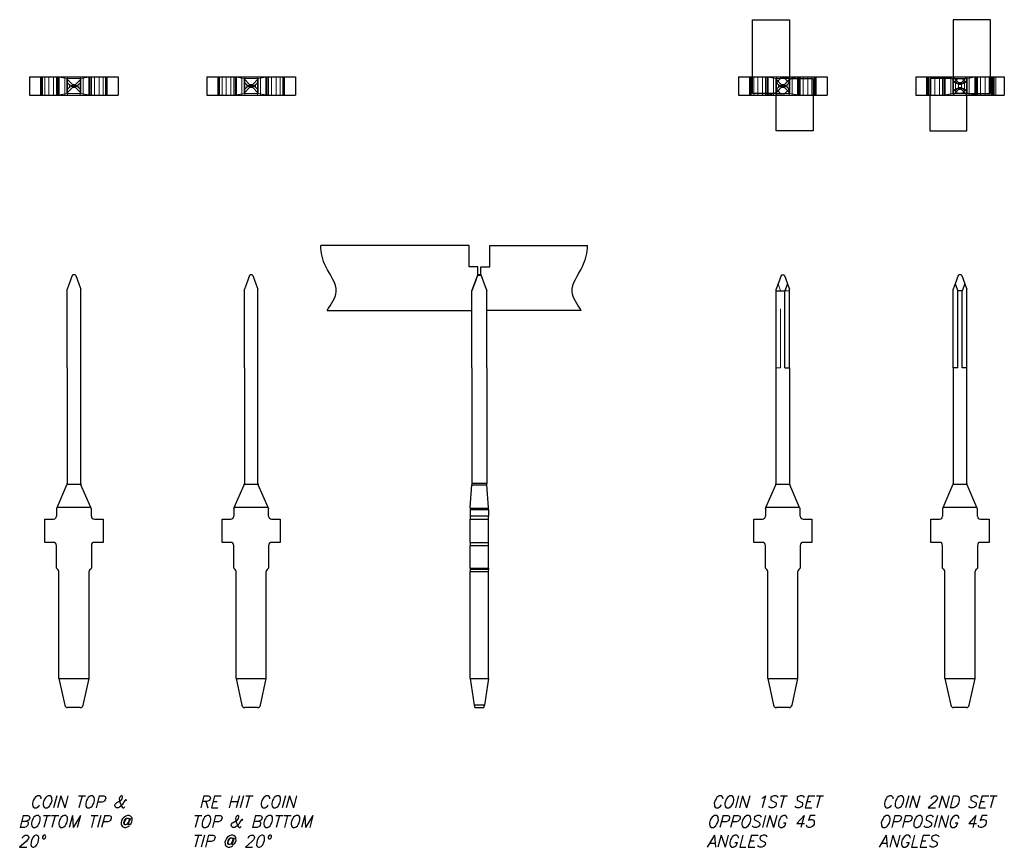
# Model space of a CAD drawing. Header units: inches. Extents: x -14.1 to 21.9, y -36.2 to -13.1.
# Tile 6 of 74: x 1 to 2.6, y -27.4 to -26. Entities that reach past the tile are written whole.
import ezdxf

# ---------------------------------------------------------------- set-up
doc = ezdxf.new("R2010")
doc.units = ezdxf.units.IN
doc.header["$LTSCALE"] = 0.5
doc.header["$MEASUREMENT"] = 0
doc.linetypes.add('HIDDEN', pattern=[0.225, 0.15, -0.075])
for name, color, linetype in [('APP-M-D', 42, 'Continuous'), ('APP-M-S', 30, 'Continuous'), ('PUN-M-S2', 1, 'Continuous')]:
    doc.layers.add(name, color=color, linetype=linetype)
doc.styles.add('I', font='ITALIC.SHX')

msp = doc.modelspace()

# ---------------------------------------------------------------- linework, layer by layer
at = {"layer": 'APP-M-S', "linetype": 'Continuous', "lineweight": 25}
for p, q in [((0.99277, -26.07223), (0.99277, -26.10373)), ((0.99277, -26.07223), (0.99277, -26.10373)), ((0.99277, -26.07223), (1.14277, -26.07223)), ((1.14277, -26.07223), (1.14277, -26.10373)), ((1.14277, -26.07223), (1.14277, -26.10373)), ((1.29277, -26.07223), (1.29277, -26.10373)), ((1.29277, -26.07223), (1.29277, -26.10373)), ((1.29277, -26.07223), (1.44277, -26.07223)), ((1.44277, -26.07223), (1.44277, -26.10373)), ((1.44277, -26.07223), (1.44277, -26.10373)), ((2.19277, -26.07223), (2.19277, -26.10373)), ((2.19277, -26.07223), (2.34277, -26.07223)), ((2.19277, -26.07223), (2.19277, -26.10373)), ((2.34277, -26.07223), (2.34277, -26.10373)), ((2.34277, -26.07223), (2.34277, -26.10373)), ((2.49277, -26.07223), (2.49277, -26.10373)), ((2.49277, -26.07223), (2.64277, -26.07223)), ((2.49277, -26.07223), (2.49277, -26.10373)), ((2.64277, -26.07223), (2.64277, -26.10373)), ((2.64277, -26.07223), (2.64277, -26.10373)), ((0.99277, -26.10373), (1.14277, -26.10373)), ((1.29277, -26.10373), (1.44277, -26.10373)), ((2.19277, -26.10373), (2.34277, -26.10373)), ((2.49277, -26.10373), (2.64277, -26.10373)), ((1.06484, -26.40859), (1.05969, -26.42272)), ((1.06967, -26.40784), (1.06587, -26.40784)), ((1.0707, -26.40859), (1.07584, -26.42272)), ((1.36484, -26.40859), (1.35969, -26.42272)), ((1.36967, -26.40784), (1.36587, -26.40784)), ((1.3707, -26.40859), (1.37584, -26.42272)), ((1.75113, -26.40859), (1.74599, -26.42272)), ((1.75113, -26.40859), (1.75141, -26.40784)), ((1.75699, -26.40859), (1.75113, -26.40859)), ((1.75672, -26.40784), (1.75141, -26.40784)), ((1.75672, -26.40784), (1.75699, -26.40859)), ((1.75699, -26.40859), (1.76214, -26.42272)), ((2.26484, -26.40859), (2.25627, -26.43214)), ((2.26587, -26.40784), (2.26967, -26.40784)), ((2.2707, -26.40859), (2.27584, -26.42272)), ((2.56484, -26.40859), (2.55969, -26.42272)), ((2.56967, -26.40784), (2.56587, -26.40784)), ((2.5707, -26.40859), (2.57584, -26.42272)), ((1.05969, -26.42272), (1.05627, -26.43214)), ((1.05627, -26.56532), (1.05627, -26.43214)), ((1.07584, -26.42272), (1.07927, -26.43214)), ((1.07927, -26.56532), (1.07927, -26.43214)), ((1.35969, -26.42272), (1.35627, -26.43214)), ((1.35627, -26.56532), (1.35627, -26.43214)), ((1.37584, -26.42272), (1.37927, -26.43214)), ((1.37927, -26.56532), (1.37927, -26.43214)), ((1.74599, -26.42272), (1.74156, -26.43489)), ((1.74156, -26.56532), (1.74156, -26.43489)), ((1.76214, -26.42272), (1.76656, -26.43489)), ((1.76656, -26.56532), (1.76656, -26.43489)), ((2.25627, -26.43489), (2.25627, -26.43214)), ((2.25627, -26.43489), (2.27141, -26.43489)), ((2.25627, -26.76114), (2.25627, -26.43489)), ((2.27584, -26.42272), (2.27141, -26.43489)), ((2.27141, -26.56532), (2.27141, -26.43489)), ((2.27584, -26.42272), (2.27927, -26.43214)), ((2.27927, -26.56532), (2.27927, -26.43214)), ((2.55969, -26.42272), (2.55627, -26.43214)), ((2.55627, -26.56532), (2.55627, -26.43214)), ((2.55969, -26.42272), (2.56412, -26.43489)), ((2.57141, -26.43489), (2.56412, -26.43489)), ((2.56412, -26.56532), (2.56412, -26.43489)), ((2.57584, -26.42272), (2.57141, -26.43489)), ((2.57141, -26.56532), (2.57141, -26.43489)), ((2.57584, -26.42272), (2.57927, -26.43214)), ((2.57927, -26.56532), (2.57927, -26.43214)), ((1.05627, -26.56532), (1.05627, -26.76114)), ((1.07927, -26.76114), (1.07927, -26.56532)), ((1.35627, -26.56532), (1.35627, -26.76114)), ((1.37927, -26.76114), (1.37927, -26.56532)), ((1.74156, -26.56532), (1.74156, -26.76114)), ((1.76656, -26.56532), (1.76656, -26.76114)), ((2.27141, -26.56532), (2.27927, -26.56532)), ((2.27927, -26.56532), (2.27927, -26.76114)), ((2.56412, -26.56532), (2.55627, -26.56532)), ((2.55627, -26.56532), (2.55627, -26.76114)), ((2.57927, -26.56532), (2.57141, -26.56532)), ((2.57927, -26.76114), (2.57927, -26.56532)), ((1.03924, -26.80154), (1.05586, -26.76312)), ((1.05616, -26.76217), (1.07938, -26.76217)), ((1.09629, -26.80154), (1.07968, -26.76312)), ((1.33924, -26.80154), (1.35586, -26.76312)), ((1.35616, -26.76217), (1.37938, -26.76217)), ((1.39629, -26.80154), (1.37968, -26.76312)), ((1.73832, -26.80154), (1.74148, -26.76312)), ((1.74156, -26.76217), (1.74148, -26.76312)), ((1.74148, -26.76312), (1.76664, -26.76312)), ((1.76656, -26.76114), (1.74156, -26.76114)), ((1.74156, -26.76114), (1.74156, -26.76217)), ((1.76656, -26.76217), (1.76656, -26.76114)), ((1.76664, -26.76312), (1.76656, -26.76217)), ((1.76981, -26.80154), (1.76664, -26.76312)), ((2.23924, -26.80154), (2.25586, -26.76312)), ((2.25616, -26.76217), (2.27938, -26.76217)), ((2.29629, -26.80154), (2.27968, -26.76312)), ((2.53924, -26.80154), (2.55586, -26.76312)), ((2.55616, -26.76217), (2.57938, -26.76217)), ((2.59629, -26.80154), (2.57968, -26.76312)), ((1.03865, -26.80291), (1.03924, -26.80154)), ((1.09629, -26.80154), (1.03924, -26.80154)), ((1.09629, -26.80154), (1.09688, -26.80291)), ((1.33865, -26.80291), (1.33924, -26.80154)), ((1.39629, -26.80154), (1.33924, -26.80154)), ((1.39629, -26.80154), (1.39688, -26.80291)), ((1.73832, -26.80154), (1.73832, -26.80291)), ((1.76981, -26.80291), (1.76981, -26.80154)), ((2.23865, -26.80291), (2.23924, -26.80154)), ((2.29629, -26.80154), (2.23924, -26.80154)), ((2.29629, -26.80154), (2.29688, -26.80291)), ((2.53865, -26.80291), (2.53924, -26.80154)), ((2.59629, -26.80154), (2.53924, -26.80154)), ((2.59629, -26.80154), (2.59688, -26.80291)), ((1.03824, -26.80489), (1.03824, -26.81623)), ((1.09729, -26.81623), (1.09729, -26.80489)), ((1.33824, -26.80489), (1.33824, -26.81623)), ((1.39729, -26.81623), (1.39729, -26.80489)), ((1.76981, -26.80291), (1.73832, -26.80291)), ((1.73832, -26.80291), (1.73832, -26.80489)), ((1.73832, -26.80489), (1.76981, -26.80489)), ((1.73832, -26.80489), (1.73832, -26.81623)), ((1.76981, -26.81623), (1.73832, -26.81623)), ((1.73832, -26.81623), (1.73832, -26.82123)), ((1.76981, -26.80489), (1.76981, -26.80291)), ((1.76981, -26.80489), (1.76981, -26.81623)), ((1.76981, -26.82123), (1.76981, -26.81623)), ((2.23824, -26.80489), (2.23824, -26.81623)), ((2.29729, -26.81623), (2.29729, -26.80489)), ((2.53824, -26.80489), (2.53824, -26.81623)), ((2.59729, -26.81623), (2.59729, -26.80489)), ((1.01855, -26.82123), (1.03324, -26.82123)), ((1.01855, -26.8606), (1.01855, -26.82123)), ((1.10229, -26.82123), (1.11698, -26.82123)), ((1.11698, -26.82123), (1.11698, -26.8606)), ((1.31855, -26.82123), (1.33324, -26.82123)), ((1.31855, -26.8606), (1.31855, -26.82123)), ((1.40229, -26.82123), (1.41698, -26.82123)), ((1.41698, -26.82123), (1.41698, -26.8606)), ((1.73832, -26.8606), (1.73832, -26.82123)), ((1.73832, -26.82123), (1.76981, -26.82123)), ((1.76981, -26.8606), (1.76981, -26.82123)), ((2.21855, -26.82123), (2.23324, -26.82123)), ((2.21855, -26.8606), (2.21855, -26.82123)), ((2.30229, -26.82123), (2.31698, -26.82123)), ((2.31698, -26.82123), (2.31698, -26.8606)), ((2.51855, -26.82123), (2.53324, -26.82123)), ((2.51855, -26.8606), (2.51855, -26.82123)), ((2.60229, -26.82123), (2.61698, -26.82123)), ((2.61698, -26.82123), (2.61698, -26.8606)), ((1.03324, -26.8606), (1.01855, -26.8606)), ((1.03824, -26.90391), (1.03824, -26.8656)), ((1.09729, -26.8656), (1.09729, -26.90391)), ((1.11698, -26.8606), (1.10229, -26.8606)), ((1.33324, -26.8606), (1.31855, -26.8606)), ((1.33824, -26.90391), (1.33824, -26.8656)), ((1.39729, -26.8656), (1.39729, -26.90391)), ((1.41698, -26.8606), (1.40229, -26.8606)), ((1.73832, -26.8606), (1.76981, -26.8606)), ((1.73832, -26.8606), (1.73832, -26.8656)), ((1.73832, -26.8656), (1.76981, -26.8656)), ((1.73832, -26.90391), (1.73832, -26.8656)), ((1.76981, -26.8656), (1.76981, -26.8606)), ((1.76981, -26.90391), (1.76981, -26.8656)), ((2.23324, -26.8606), (2.21855, -26.8606)), ((2.23824, -26.90391), (2.23824, -26.8656)), ((2.29729, -26.8656), (2.29729, -26.90391)), ((2.31698, -26.8606), (2.30229, -26.8606)), ((2.53324, -26.8606), (2.51855, -26.8606)), ((2.53824, -26.90391), (2.53824, -26.8656)), ((2.59729, -26.8656), (2.59729, -26.90391)), ((2.61698, -26.8606), (2.60229, -26.8606)), ((1.03824, -26.90391), (1.04071, -26.90638)), ((1.04218, -27.09091), (1.04218, -26.90991)), ((1.09336, -27.09091), (1.09336, -26.90991)), ((1.09482, -26.90638), (1.09729, -26.90391)), ((1.33824, -26.90391), (1.34071, -26.90638)), ((1.34218, -27.09091), (1.34218, -26.90991)), ((1.39336, -27.09091), (1.39336, -26.90991)), ((1.39482, -26.90638), (1.39729, -26.90391)), ((1.73832, -26.90391), (1.76981, -26.90391)), ((1.73832, -26.90391), (1.73832, -26.90638)), ((1.76981, -26.90638), (1.73832, -26.90638)), ((1.73832, -26.90638), (1.73832, -26.90991)), ((1.73832, -26.90991), (1.76981, -26.90991)), ((1.73832, -27.09091), (1.73832, -26.90991)), ((1.76981, -26.90391), (1.76981, -26.90638)), ((1.76981, -26.90991), (1.76981, -26.90638)), ((1.76981, -27.09091), (1.76981, -26.90991)), ((2.23824, -26.90391), (2.24071, -26.90638)), ((2.24218, -27.09091), (2.24218, -26.90991)), ((2.29336, -27.09091), (2.29336, -26.90991)), ((2.29482, -26.90638), (2.29729, -26.90391)), ((2.53824, -26.90391), (2.54071, -26.90638)), ((2.54218, -27.09091), (2.54218, -26.90991)), ((2.59336, -27.09091), (2.59336, -26.90991)), ((2.59482, -26.90638), (2.59729, -26.90391)), ((1.04218, -27.09091), (1.09336, -27.09091)), ((1.04218, -27.09091), (1.05214, -27.1362)), ((1.08339, -27.1362), (1.09336, -27.09091)), ((1.34218, -27.09091), (1.39336, -27.09091)), ((1.34218, -27.09091), (1.35214, -27.1362)), ((1.38339, -27.1362), (1.39336, -27.09091)), ((1.73832, -27.09091), (1.76981, -27.09091)), ((1.73832, -27.09091), (1.74556, -27.1362)), ((1.76981, -27.09091), (1.76257, -27.1362)), ((2.24218, -27.09091), (2.29336, -27.09091)), ((2.24218, -27.09091), (2.25214, -27.1362)), ((2.28339, -27.1362), (2.29336, -27.09091)), ((2.54218, -27.09091), (2.59336, -27.09091)), ((2.54218, -27.09091), (2.55214, -27.1362)), ((2.58339, -27.1362), (2.59336, -27.09091)), ((1.76257, -27.1362), (1.74556, -27.1362)), ((1.74556, -27.1362), (1.74619, -27.14013)), ((1.76194, -27.14013), (1.76257, -27.1362)), ((1.07851, -27.14013), (1.05702, -27.14013)), ((1.37851, -27.14013), (1.35702, -27.14013)), ((1.74619, -27.14013), (1.76194, -27.14013)), ((2.27851, -27.14013), (2.25702, -27.14013)), ((2.57851, -27.14013), (2.55702, -27.14013))]:
    msp.add_line(p, q, dxfattribs=at)
at = {"layer": 'APP-M-S', "linetype": 'HIDDEN', "lineweight": 18}
for p, q in [((1.01127, -26.07223), (1.01127, -26.10373)), ((1.01277, -26.10373), (1.01277, -26.07223)), ((1.01427, -26.07223), (1.01427, -26.10373)), ((1.01855, -26.10373), (1.01855, -26.07223)), ((1.01855, -26.10373), (1.01855, -26.07223)), ((1.02527, -26.10373), (1.02527, -26.07223)), ((1.03324, -26.10373), (1.03324, -26.07223)), ((1.03324, -26.10373), (1.03324, -26.07223)), ((1.03324, -26.07223), (1.03324, -26.10373)), ((1.03824, -26.10373), (1.03824, -26.07223)), ((1.03824, -26.10373), (1.03824, -26.07223)), ((1.03865, -26.10373), (1.03865, -26.07223)), ((1.03924, -26.07223), (1.05586, -26.0754)), ((1.04071, -26.10373), (1.04071, -26.07223)), ((1.04071, -26.10373), (1.04071, -26.07223)), ((1.04218, -26.10373), (1.04218, -26.07223)), ((1.04218, -26.10373), (1.04218, -26.07223)), ((1.04277, -26.07223), (1.04277, -26.10373)), ((1.05214, -26.10373), (1.05214, -26.07223)), ((1.05214, -26.10373), (1.05214, -26.07223)), ((1.05586, -26.0754), (1.05586, -26.10056)), ((1.07938, -26.07548), (1.05616, -26.07548)), ((1.05627, -26.10048), (1.05627, -26.07548)), ((1.06511, -26.08533), (1.05627, -26.07648)), ((1.06511, -26.08533), (1.05627, -26.07648)), ((1.05627, -26.0818), (1.06041, -26.08595)), ((1.05702, -26.10373), (1.05702, -26.07223)), ((1.05702, -26.07223), (1.05702, -26.10373)), ((1.06041, -26.08595), (1.06041, -26.09002)), ((1.06511, -26.09064), (1.06511, -26.08533)), ((1.07042, -26.08533), (1.06511, -26.08533)), ((1.06511, -26.09064), (1.06511, -26.08533)), ((1.06511, -26.08533), (1.07042, -26.08533)), ((1.07927, -26.07648), (1.07042, -26.08533)), ((1.07042, -26.08533), (1.07927, -26.07648)), ((1.07042, -26.09064), (1.07042, -26.08533)), ((1.07042, -26.08533), (1.07042, -26.09064)), ((1.07512, -26.08595), (1.07927, -26.0818)), ((1.07512, -26.08595), (1.07512, -26.09002)), ((1.07851, -26.10373), (1.07851, -26.07223)), ((1.07851, -26.10373), (1.07851, -26.07223)), ((1.07927, -26.07548), (1.07927, -26.10048)), ((1.09629, -26.07223), (1.07968, -26.0754)), ((1.07968, -26.10056), (1.07968, -26.0754)), ((1.08339, -26.10373), (1.08339, -26.07223)), ((1.08339, -26.07223), (1.08339, -26.10373)), ((1.09277, -26.07223), (1.09277, -26.10373)), ((1.09336, -26.10373), (1.09336, -26.07223)), ((1.09336, -26.10373), (1.09336, -26.07223)), ((1.09482, -26.10373), (1.09482, -26.07223)), ((1.09482, -26.07223), (1.09482, -26.10373)), ((1.09688, -26.07223), (1.09688, -26.10373)), ((1.09729, -26.10373), (1.09729, -26.07223)), ((1.09729, -26.10373), (1.09729, -26.07223)), ((1.10229, -26.10373), (1.10229, -26.07223)), ((1.10229, -26.07223), (1.10229, -26.10373)), ((1.10229, -26.10373), (1.10229, -26.07223)), ((1.11027, -26.07223), (1.11027, -26.10373)), ((1.11698, -26.10373), (1.11698, -26.07223)), ((1.11698, -26.10373), (1.11698, -26.07223)), ((1.12127, -26.07223), (1.12127, -26.10373)), ((1.12277, -26.07223), (1.12277, -26.10373)), ((1.12427, -26.07223), (1.12427, -26.10373)), ((1.31127, -26.07223), (1.31127, -26.10373)), ((1.31277, -26.10373), (1.31277, -26.07223)), ((1.31427, -26.07223), (1.31427, -26.10373)), ((1.31855, -26.10373), (1.31855, -26.07223)), ((1.31855, -26.10373), (1.31855, -26.07223)), ((1.32527, -26.10373), (1.32527, -26.07223)), ((1.33324, -26.10373), (1.33324, -26.07223)), ((1.33324, -26.10373), (1.33324, -26.07223)), ((1.33324, -26.07223), (1.33324, -26.10373)), ((1.33824, -26.10373), (1.33824, -26.07223)), ((1.33824, -26.10373), (1.33824, -26.07223)), ((1.33865, -26.10373), (1.33865, -26.07223)), ((1.33924, -26.07223), (1.35586, -26.0754)), ((1.34071, -26.10373), (1.34071, -26.07223)), ((1.34071, -26.10373), (1.34071, -26.07223)), ((1.34218, -26.10373), (1.34218, -26.07223)), ((1.34218, -26.10373), (1.34218, -26.07223)), ((1.34277, -26.07223), (1.34277, -26.10373)), ((1.35214, -26.10373), (1.35214, -26.07223)), ((1.35214, -26.10373), (1.35214, -26.07223)), ((1.35586, -26.0754), (1.35586, -26.10056)), ((1.37938, -26.07548), (1.35616, -26.07548)), ((1.35627, -26.10048), (1.35627, -26.07548)), ((1.36511, -26.08533), (1.35627, -26.07648)), ((1.36511, -26.08533), (1.35627, -26.07648)), ((1.35627, -26.0818), (1.36041, -26.08595)), ((1.35702, -26.10373), (1.35702, -26.07223)), ((1.35702, -26.07223), (1.35702, -26.10373)), ((1.36041, -26.08595), (1.36041, -26.09002)), ((1.36511, -26.09064), (1.36511, -26.08533)), ((1.37042, -26.08533), (1.36511, -26.08533)), ((1.36511, -26.09064), (1.36511, -26.08533)), ((1.36511, -26.08533), (1.37042, -26.08533)), ((1.37927, -26.07648), (1.37042, -26.08533)), ((1.37042, -26.08533), (1.37927, -26.07648)), ((1.37042, -26.09064), (1.37042, -26.08533)), ((1.37042, -26.08533), (1.37042, -26.09064)), ((1.37512, -26.08595), (1.37927, -26.0818)), ((1.37512, -26.08595), (1.37512, -26.09002)), ((1.37851, -26.10373), (1.37851, -26.07223)), ((1.37851, -26.10373), (1.37851, -26.07223)), ((1.37927, -26.07548), (1.37927, -26.10048)), ((1.39629, -26.07223), (1.37968, -26.0754)), ((1.37968, -26.10056), (1.37968, -26.0754)), ((1.38339, -26.10373), (1.38339, -26.07223)), ((1.38339, -26.07223), (1.38339, -26.10373)), ((1.39277, -26.07223), (1.39277, -26.10373)), ((1.39336, -26.10373), (1.39336, -26.07223)), ((1.39336, -26.10373), (1.39336, -26.07223)), ((1.39482, -26.10373), (1.39482, -26.07223)), ((1.39482, -26.07223), (1.39482, -26.10373)), ((1.39688, -26.07223), (1.39688, -26.10373)), ((1.39729, -26.10373), (1.39729, -26.07223)), ((1.39729, -26.10373), (1.39729, -26.07223)), ((1.40229, -26.10373), (1.40229, -26.07223)), ((1.40229, -26.07223), (1.40229, -26.10373)), ((1.40229, -26.10373), (1.40229, -26.07223)), ((1.41027, -26.07223), (1.41027, -26.10373)), ((1.41698, -26.10373), (1.41698, -26.07223)), ((1.41698, -26.10373), (1.41698, -26.07223)), ((1.42127, -26.07223), (1.42127, -26.10373)), ((1.42277, -26.07223), (1.42277, -26.10373)), ((1.42427, -26.07223), (1.42427, -26.10373)), ((2.21127, -26.07223), (2.21127, -26.10373)), ((2.21277, -26.10373), (2.21277, -26.07223)), ((2.21427, -26.07223), (2.21427, -26.10373)), ((2.21855, -26.10373), (2.21855, -26.07223)), ((2.21855, -26.10373), (2.21855, -26.07223)), ((2.22527, -26.10373), (2.22527, -26.07223)), ((2.23324, -26.10373), (2.23324, -26.07223)), ((2.23324, -26.10373), (2.23324, -26.07223)), ((2.23324, -26.07223), (2.23324, -26.10373)), ((2.23824, -26.10373), (2.23824, -26.07223)), ((2.23824, -26.10373), (2.23824, -26.07223)), ((2.23865, -26.10373), (2.23865, -26.07223)), ((2.23924, -26.07223), (2.25586, -26.0754)), ((2.24071, -26.10373), (2.24071, -26.07223)), ((2.24071, -26.10373), (2.24071, -26.07223)), ((2.24218, -26.10373), (2.24218, -26.07223)), ((2.24218, -26.10373), (2.24218, -26.07223)), ((2.24277, -26.07223), (2.24277, -26.10373)), ((2.25214, -26.10373), (2.25214, -26.07223)), ((2.25214, -26.10373), (2.25214, -26.07223)), ((2.25586, -26.0754), (2.25586, -26.10056)), ((2.27938, -26.07548), (2.25616, -26.07548)), ((2.25627, -26.10048), (2.25627, -26.07548)), ((2.26511, -26.08533), (2.25627, -26.07648)), ((2.26511, -26.08533), (2.25627, -26.07648)), ((2.25627, -26.0818), (2.26041, -26.08595)), ((2.25702, -26.10373), (2.25702, -26.07223)), ((2.25702, -26.07223), (2.25702, -26.10373)), ((2.26041, -26.08595), (2.26041, -26.09002)), ((2.26511, -26.09064), (2.26511, -26.08533)), ((2.27042, -26.08533), (2.26511, -26.08533)), ((2.26511, -26.09064), (2.26511, -26.08533)), ((2.26511, -26.08533), (2.27042, -26.08533)), ((2.27927, -26.07648), (2.27042, -26.08533)), ((2.27042, -26.08533), (2.27584, -26.07991)), ((2.27042, -26.09064), (2.27042, -26.08533)), ((2.27042, -26.08533), (2.27042, -26.09064)), ((2.27141, -26.07548), (2.27927, -26.08334)), ((2.27512, -26.08595), (2.27927, -26.0818)), ((2.27512, -26.08595), (2.27512, -26.09002)), ((2.27851, -26.10373), (2.27851, -26.07223)), ((2.27851, -26.10373), (2.27851, -26.07223)), ((2.27927, -26.07548), (2.27927, -26.10048)), ((2.29629, -26.07223), (2.27968, -26.0754)), ((2.27968, -26.10056), (2.27968, -26.0754)), ((2.28339, -26.10373), (2.28339, -26.07223)), ((2.28339, -26.07223), (2.28339, -26.10373)), ((2.29277, -26.07223), (2.29277, -26.10373)), ((2.29336, -26.10373), (2.29336, -26.07223)), ((2.29336, -26.10373), (2.29336, -26.07223)), ((2.29482, -26.10373), (2.29482, -26.07223)), ((2.29482, -26.07223), (2.29482, -26.10373)), ((2.29688, -26.07223), (2.29688, -26.10373)), ((2.29729, -26.10373), (2.29729, -26.07223)), ((2.29729, -26.10373), (2.29729, -26.07223)), ((2.30229, -26.10373), (2.30229, -26.07223)), ((2.30229, -26.07223), (2.30229, -26.10373)), ((2.30229, -26.10373), (2.30229, -26.07223)), ((2.31027, -26.07223), (2.31027, -26.10373)), ((2.31698, -26.10373), (2.31698, -26.07223)), ((2.31698, -26.10373), (2.31698, -26.07223)), ((2.32127, -26.07223), (2.32127, -26.10373)), ((2.32277, -26.07223), (2.32277, -26.10373)), ((2.32427, -26.07223), (2.32427, -26.10373)), ((2.51127, -26.07223), (2.51127, -26.10373)), ((2.51277, -26.10373), (2.51277, -26.07223)), ((2.51427, -26.07223), (2.51427, -26.10373)), ((2.51855, -26.10373), (2.51855, -26.07223)), ((2.51855, -26.10373), (2.51855, -26.07223)), ((2.52527, -26.10373), (2.52527, -26.07223)), ((2.53324, -26.10373), (2.53324, -26.07223)), ((2.53324, -26.10373), (2.53324, -26.07223)), ((2.53324, -26.07223), (2.53324, -26.10373)), ((2.53824, -26.10373), (2.53824, -26.07223)), ((2.53824, -26.10373), (2.53824, -26.07223)), ((2.53865, -26.10373), (2.53865, -26.07223)), ((2.53924, -26.07223), (2.55586, -26.0754)), ((2.54071, -26.10373), (2.54071, -26.07223)), ((2.54071, -26.10373), (2.54071, -26.07223)), ((2.54218, -26.10373), (2.54218, -26.07223)), ((2.54218, -26.10373), (2.54218, -26.07223)), ((2.54277, -26.07223), (2.54277, -26.10373)), ((2.55214, -26.10373), (2.55214, -26.07223)), ((2.55214, -26.10373), (2.55214, -26.07223)), ((2.55586, -26.0754), (2.55586, -26.10056)), ((2.57938, -26.07548), (2.55616, -26.07548)), ((2.56511, -26.08208), (2.55627, -26.07323)), ((2.55627, -26.07548), (2.55627, -26.07323)), ((2.55627, -26.10048), (2.55627, -26.07548)), ((2.55627, -26.08334), (2.56412, -26.07548)), ((2.55627, -26.07856), (2.56041, -26.0827)), ((2.55702, -26.10373), (2.55702, -26.07223)), ((2.55702, -26.07223), (2.55702, -26.10373)), ((2.56511, -26.08533), (2.55969, -26.07991)), ((2.56041, -26.0827), (2.56041, -26.09327)), ((2.56511, -26.09389), (2.56511, -26.08208)), ((2.57042, -26.08208), (2.56511, -26.08208)), ((2.56511, -26.0839), (2.57042, -26.0839)), ((2.56511, -26.09064), (2.56511, -26.08533)), ((2.56511, -26.08533), (2.57042, -26.08533)), ((2.57927, -26.07323), (2.57042, -26.08208)), ((2.57042, -26.08533), (2.57584, -26.07991)), ((2.57042, -26.09389), (2.57042, -26.08208)), ((2.57042, -26.08533), (2.57042, -26.09064)), ((2.57141, -26.07548), (2.57927, -26.08334)), ((2.57512, -26.0827), (2.57927, -26.07856)), ((2.57512, -26.0827), (2.57512, -26.09327)), ((2.57851, -26.10373), (2.57851, -26.07223)), ((2.57851, -26.10373), (2.57851, -26.07223)), ((2.57927, -26.07548), (2.57927, -26.07323)), ((2.57927, -26.07548), (2.57927, -26.10048)), ((2.59629, -26.07223), (2.57968, -26.0754)), ((2.57968, -26.10056), (2.57968, -26.0754)), ((2.58339, -26.10373), (2.58339, -26.07223)), ((2.58339, -26.07223), (2.58339, -26.10373)), ((2.59277, -26.07223), (2.59277, -26.10373)), ((2.59336, -26.07223), (2.59336, -26.10373)), ((2.59482, -26.07223), (2.59482, -26.10373)), ((2.59636, -26.07223), (2.59636, -26.10373)), ((2.59688, -26.07223), (2.59688, -26.10373)), ((2.59729, -26.10373), (2.59729, -26.07223)), ((2.60229, -26.07223), (2.60229, -26.10373)), ((2.60229, -26.10373), (2.60229, -26.07223)), ((2.61027, -26.07223), (2.61027, -26.10373)), ((2.61698, -26.10373), (2.61698, -26.07223)), ((2.61698, -26.10373), (2.61698, -26.07223)), ((2.62127, -26.07223), (2.62127, -26.10373)), ((2.62277, -26.07223), (2.62277, -26.10373)), ((2.62427, -26.07223), (2.62427, -26.10373)), ((2.62536, -26.07223), (2.62536, -26.10373)), ((2.62536, -26.07223), (2.62536, -26.10373)), ((2.62836, -26.07223), (2.62836, -26.10373)), ((1.03924, -26.10373), (1.05586, -26.10056)), ((1.07938, -26.10048), (1.05616, -26.10048)), ((1.06041, -26.09002), (1.05627, -26.09416)), ((1.05627, -26.09948), (1.06511, -26.09064)), ((1.06511, -26.09064), (1.05627, -26.09948)), ((1.06511, -26.08715), (1.07042, -26.08715)), ((1.07042, -26.08882), (1.06511, -26.08882)), ((1.06511, -26.09064), (1.07042, -26.09064)), ((1.07042, -26.09064), (1.06511, -26.09064)), ((1.07042, -26.09064), (1.07927, -26.09948)), ((1.07042, -26.09064), (1.07927, -26.09948)), ((1.07927, -26.09416), (1.07512, -26.09002)), ((1.09629, -26.10373), (1.07968, -26.10056)), ((1.33924, -26.10373), (1.35586, -26.10056)), ((1.37938, -26.10048), (1.35616, -26.10048)), ((1.36041, -26.09002), (1.35627, -26.09416)), ((1.35627, -26.09948), (1.36511, -26.09064)), ((1.36511, -26.09064), (1.35627, -26.09948)), ((1.36511, -26.08715), (1.37042, -26.08715)), ((1.37042, -26.08882), (1.36511, -26.08882)), ((1.36511, -26.09064), (1.37042, -26.09064)), ((1.37042, -26.09064), (1.36511, -26.09064)), ((1.37042, -26.09064), (1.37927, -26.09948)), ((1.37042, -26.09064), (1.37927, -26.09948)), ((1.37927, -26.09416), (1.37512, -26.09002)), ((1.39629, -26.10373), (1.37968, -26.10056)), ((2.23924, -26.10373), (2.25586, -26.10056)), ((2.27938, -26.10048), (2.25616, -26.10048)), ((2.26041, -26.09002), (2.25627, -26.09416)), ((2.25627, -26.09948), (2.26511, -26.09064)), ((2.26412, -26.10048), (2.25627, -26.09263)), ((2.26511, -26.09064), (2.25969, -26.09606)), ((2.26511, -26.08715), (2.27042, -26.08715)), ((2.27042, -26.08882), (2.26511, -26.08882)), ((2.26511, -26.09064), (2.27042, -26.09064)), ((2.27042, -26.09064), (2.26511, -26.09064)), ((2.27042, -26.09064), (2.27927, -26.09948)), ((2.27042, -26.09064), (2.27927, -26.09948)), ((2.27927, -26.09416), (2.27512, -26.09002)), ((2.29629, -26.10373), (2.27968, -26.10056)), ((2.53924, -26.10373), (2.55586, -26.10056)), ((2.57938, -26.10048), (2.55616, -26.10048)), ((2.56412, -26.10048), (2.55627, -26.09263)), ((2.56041, -26.09327), (2.55627, -26.09741)), ((2.55627, -26.10273), (2.56511, -26.09389)), ((2.55627, -26.10273), (2.55627, -26.10048)), ((2.56511, -26.09064), (2.55969, -26.09606)), ((2.57042, -26.09064), (2.56511, -26.09064)), ((2.57042, -26.09207), (2.56511, -26.09207)), ((2.56511, -26.09389), (2.57042, -26.09389)), ((2.57042, -26.09064), (2.57584, -26.09606)), ((2.57042, -26.09389), (2.57927, -26.10273)), ((2.57927, -26.09263), (2.57141, -26.10048)), ((2.57927, -26.09741), (2.57512, -26.09327)), ((2.57927, -26.10273), (2.57927, -26.10048)), ((2.59629, -26.10373), (2.57968, -26.10056)), ((2.25969, -26.42272), (2.26412, -26.43489)), ((2.26412, -26.56532), (2.26412, -26.43489)), ((2.27927, -26.43489), (2.27141, -26.43489)), ((2.26412, -26.56532), (2.25627, -26.56532)), ((1.76664, -26.76312), (1.74148, -26.76312)), ((1.74156, -26.76114), (1.76656, -26.76114)), ((1.73832, -26.80291), (1.76981, -26.80291)), ((1.76981, -26.80489), (1.73832, -26.80489)), ((1.73832, -26.81623), (1.76981, -26.81623)), ((1.76981, -26.8656), (1.73832, -26.8656)), ((1.73832, -26.90638), (1.76981, -26.90638)), ((1.76981, -26.90991), (1.73832, -26.90991)), ((1.74556, -27.1362), (1.76257, -27.1362))]:
    msp.add_line(p, q, dxfattribs=at)
at = {"layer": 'APP-M-S', "linetype": 'Continuous', "lineweight": 25}
for centre, start, end in [((1.06827, -26.41223), 118.69771, 133.30625), ((1.06727, -26.41223), 46.69375, 61.30229), ((1.36827, -26.41223), 118.69771, 133.30625), ((1.36727, -26.41223), 46.69375, 61.30229), ((2.26827, -26.41223), 118.69771, 133.30625), ((2.26727, -26.41223), 46.69375, 61.30229), ((2.56827, -26.41223), 118.69771, 133.30625), ((2.56727, -26.41223), 46.69375, 61.30229), ((1.05127, -26.76114), 336.61152, 348.05426), ((1.05127, -26.76114), 348.05426, 0), ((1.08427, -26.76114), 180, 191.94574), ((1.08427, -26.76114), 191.94574, 203.38848), ((1.35127, -26.76114), 336.61152, 348.05426), ((1.35127, -26.76114), 348.05426, 0), ((1.38427, -26.76114), 180, 191.94574), ((1.38427, -26.76114), 191.94574, 203.38848), ((2.25127, -26.76114), 336.61152, 348.05426), ((2.25127, -26.76114), 348.05426, 0), ((2.28427, -26.76114), 180, 191.94574), ((2.28427, -26.76114), 191.94574, 203.38848), ((2.55127, -26.76114), 336.61152, 348.05426), ((2.55127, -26.76114), 348.05426, 0), ((2.58427, -26.76114), 180, 191.94574), ((2.58427, -26.76114), 191.94574, 203.38848), ((1.03324, -26.81623), 270, 0), ((1.04324, -26.80489), 156.61152, 180), ((1.09229, -26.80489), 0, 23.38848), ((1.10229, -26.81623), 180, 270), ((1.33324, -26.81623), 270, 0), ((1.34324, -26.80489), 156.61152, 180), ((1.39229, -26.80489), 0, 23.38848), ((1.40229, -26.81623), 180, 270), ((2.23324, -26.81623), 270, 0), ((2.24324, -26.80489), 156.61152, 180), ((2.29229, -26.80489), 0, 23.38848), ((2.30229, -26.81623), 180, 270), ((2.53324, -26.81623), 270, 0), ((2.54324, -26.80489), 156.61152, 180), ((2.59229, -26.80489), 0, 23.38848), ((2.60229, -26.81623), 180, 270), ((1.03324, -26.8656), 0, 90), ((1.10229, -26.8656), 90, 180), ((1.33324, -26.8656), 0, 90), ((1.40229, -26.8656), 90, 180), ((2.23324, -26.8656), 0, 90), ((2.30229, -26.8656), 90, 180), ((2.53324, -26.8656), 0, 90), ((2.60229, -26.8656), 90, 180), ((1.03718, -26.90991), 0, 45), ((1.09836, -26.90991), 135, 180), ((1.33718, -26.90991), 0, 45), ((1.39836, -26.90991), 135, 180), ((2.23718, -26.90991), 0, 45), ((2.29836, -26.90991), 135, 180), ((2.53718, -26.90991), 0, 45), ((2.59836, -26.90991), 135, 180), ((1.05702, -27.13513), 192.40742, 270), ((1.07851, -27.13513), 270, 347.59258), ((1.35702, -27.13513), 192.40742, 270), ((1.37851, -27.13513), 270, 347.59258), ((2.25702, -27.13513), 192.40742, 270), ((2.27851, -27.13513), 270, 347.59258), ((2.55702, -27.13513), 192.40742, 270), ((2.57851, -27.13513), 270, 347.59258)]:
    msp.add_arc(centre, 0.005, start, end, dxfattribs=at)
at = {"layer": 'APP-M-S', "linetype": 'HIDDEN', "lineweight": 18}
for centre, ratio, start_param, end_param in [((1.05127, -26.07557), 0.0825, 0.2084924, 0.408206), ((1.06511, -26.08533), 0.3639702, 3.4906585, 4.712389), ((1.07042, -26.08533), 0.3639702, 4.712389, 5.9341195), ((1.08427, -26.07557), 0.0825, 2.7333866, 2.9331002), ((1.35127, -26.07557), 0.0825, 0.2084924, 0.408206), ((1.36511, -26.08533), 0.3639702, 3.4906585, 4.712389), ((1.37042, -26.08533), 0.3639702, 4.712389, 5.9341195), ((1.38427, -26.07557), 0.0825, 2.7333866, 2.9331002), ((2.25127, -26.07557), 0.0825, 0.2084924, 0.408206), ((2.26511, -26.08533), 0.3639702, 3.4906585, 4.712389), ((2.27042, -26.08533), 0.3639702, 4.712389, 5.9341195), ((2.28427, -26.07557), 0.0825, 2.7333866, 2.9331002), ((2.55127, -26.07557), 0.0825, 0.2084924, 0.408206), ((2.56511, -26.08208), 0.3639702, 3.4906585, 4.712389), ((2.57042, -26.08208), 0.3639702, 4.712389, 5.9341195), ((2.58427, -26.07557), 0.0825, 2.7333866, 2.9331002), ((1.05127, -26.1004), 0.0825, 5.8749793, 6.0746929), ((1.06511, -26.09064), 0.3639702, 1.5707963, 2.7925268), ((1.07042, -26.09064), 0.3639702, 0.3490659, 1.5707963), ((1.08427, -26.1004), 0.0825, 3.3500851, 3.5497987), ((1.35127, -26.1004), 0.0825, 5.8749793, 6.0746929), ((1.36511, -26.09064), 0.3639702, 1.5707963, 2.7925268), ((1.37042, -26.09064), 0.3639702, 0.3490659, 1.5707963), ((1.38427, -26.1004), 0.0825, 3.3500851, 3.5497987), ((2.25127, -26.1004), 0.0825, 5.8749793, 6.0746929), ((2.26511, -26.09064), 0.3639702, 1.5707963, 2.7925268), ((2.27042, -26.09064), 0.3639702, 0.3490659, 1.5707963), ((2.28427, -26.1004), 0.0825, 3.3500851, 3.5497987), ((2.55127, -26.1004), 0.0825, 5.8749793, 6.0746929), ((2.56511, -26.09389), 0.3639702, 1.5707963, 2.7925268), ((2.57042, -26.09389), 0.3639702, 0.3490659, 1.5707963), ((2.58427, -26.1004), 0.0825, 3.3500851, 3.5497987)]:
    msp.add_ellipse(centre, major_axis=(0.005, 0), ratio=ratio, start_param=start_param, end_param=end_param, dxfattribs=at)
at = {"layer": 'PUN-M-S2'}
for p, q in [((1.73656, -26.35784), (1.48561, -26.35784)), ((1.73656, -26.39425), (1.73656, -26.35784)), ((1.77156, -26.35784), (1.93724, -26.35784)), ((1.77156, -26.39425), (1.77156, -26.35784)), ((1.75156, -26.39425), (1.73656, -26.39425)), ((1.75156, -26.40723), (1.75156, -26.39425)), ((1.75656, -26.40723), (1.75656, -26.39425)), ((1.75656, -26.39425), (1.77156, -26.39425)), ((1.74156, -26.43489), (1.7515, -26.40758)), ((1.75662, -26.40758), (1.76656, -26.43489)), ((1.74156, -26.49784), (1.74156, -26.43489)), ((1.76656, -26.49784), (1.76656, -26.43489))]:
    msp.add_line(p, q, dxfattribs=at)
for points in [[(2.27927, -26.07248, -0.4142136), (2.27627, -26.07548), (2.26412, -26.07548), (2.25627, -26.08334), (2.25627, -26.09748, -0.4142136), (2.25327, -26.10048), (2.21641, -26.10048), (2.21641, -25.97576), (2.27927, -25.97576)], [(2.55627, -26.07248, 0.4142136), (2.55927, -26.07548), (2.57141, -26.07548), (2.57927, -26.08334), (2.57927, -26.09748, 0.4142136), (2.58227, -26.10048), (2.61912, -26.10048), (2.61912, -25.97576), (2.55627, -25.97576)], [(2.31912, -26.16363), (2.25627, -26.16363), (2.25627, -26.10348, -0.4142136), (2.25927, -26.10048), (2.27141, -26.10048), (2.27927, -26.09263), (2.27927, -26.07848, -0.4142136), (2.28227, -26.07548), (2.31912, -26.07548)], [(2.51641, -26.16363), (2.57927, -26.16363), (2.57927, -26.10348, 0.4142136), (2.57627, -26.10048), (2.56412, -26.10048), (2.55627, -26.09263), (2.55627, -26.07848, 0.4142136), (2.55327, -26.07548), (2.51641, -26.07548)]]:
    msp.add_lwpolyline(points, format="xyb", close=True, dxfattribs=at)
for points in [[(1.49661, -26.46784), (1.74156, -26.46784)], [(1.92624, -26.46784), (1.76656, -26.46784)]]:
    msp.add_lwpolyline(points, dxfattribs=at)
for centre, start, end in [((1.75056, -26.40723), 340, 0), ((1.75756, -26.40723), 180, 200)]:
    msp.add_arc(centre, 0.001, start, end, dxfattribs=at)
for points in [[(1.49661, -26.46784), (1.50254, -26.45771), (1.52201, -26.43238), (1.49286, -26.39891), (1.48559, -26.36971), (1.48561, -26.35784)], [(1.92624, -26.46784), (1.92031, -26.45771), (1.90085, -26.43238), (1.92999, -26.39891), (1.93726, -26.36971), (1.93724, -26.35784)]]:
    msp.add_open_spline(points, degree=3, knots=[0, 0, 0, 0, 0.03521012, 0.08140024, 0.11562043, 0.11562043, 0.11562043, 0.11562043], dxfattribs=at)

# ---------------------------------------------------------------- texts
at = {"layer": 'APP-M-D', "char_height": 0.02, "width": 0.2570254, "attachment_point": 1, "style": 'I'}
for s, insert in [('{\\FITALIC.SHX;\\W1.44721; }COIN TOP & {\\FITALIC.SHX;\\W1.44721; }BOTTOM TIP @ {\\FITALIC.SHX;\\W1.44721; }20° ', (0.97317, -27.28966)), ('{\\FITALIC.SHX;\\W0.92712; }RE HIT COIN {\\FITALIC.SHX;\\W0.92712; }TOP & BOTTOM {\\FITALIC.SHX;\\W0.92712; }TIP @ 20° ', (1.26625, -27.28966)), ('{\\FITALIC.SHX;\\W0.59156; }COIN 1ST SET {\\FITALIC.SHX;\\W0.59156; }OPPOSING 45 {\\FITALIC.SHX;\\W0.59156; }ANGLES', (2.13909, -27.28966)), ('{\\FITALIC.SHX;\\W0.32965; }COIN 2ND SET {\\FITALIC.SHX;\\W0.32965; }OPPOSING 45 {\\FITALIC.SHX;\\W0.32965; }ANGLES', (2.42994, -27.28966))]:
    msp.add_mtext(s, dxfattribs=dict(at, insert=insert))

doc.saveas('drawing.dxf')
